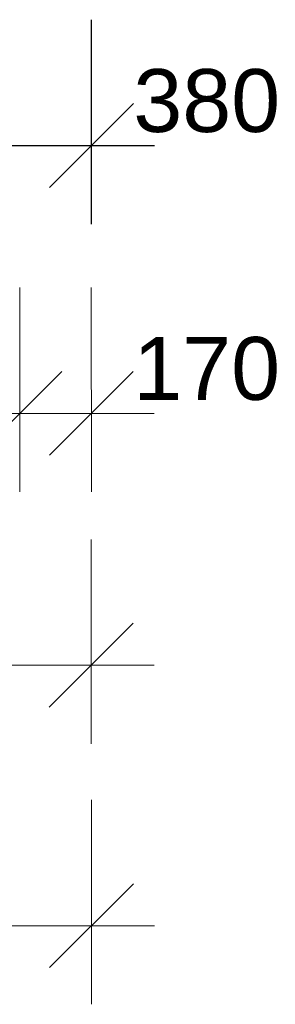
# Model space of a CAD drawing. Header units: millimetres. Extents: x -24674 to 2959, y -2688 to 20653.
# Tile 70 of 161: x -492 to 116, y -2624 to -275. Entities that reach past the tile are written whole.
import ezdxf

# ---------------------------------------------------------------- set-up
doc = ezdxf.new("R2010")
doc.units = ezdxf.units.MM
doc.header["$MEASUREMENT"] = 0
doc.layers.add('9._POHLED ZÁPADNÍ_1_Kóty - SP', color=7, linetype='Continuous')
doc.layers.add('9._POHLED ZÁPADNÍ_1_Nové_Kóty - SP', color=7, linetype='Continuous')
doc.styles.add('GENEROVANÝ_STYL_2', font='txt')

msp = doc.modelspace()

# ---------------------------------------------------------------- linework, layer by layer
at = {"layer": '9._POHLED ZÁPADNÍ_1_Kóty - SP', "color": 154, "linetype": 'Continuous', "lineweight": 13}
for p, q in [((-491.7, -1401.5), (-491.8, -914)), ((-321.7, -1401.5), (-321.8, -914)), ((-591.7, -1314), (-391.8, -1114)), ((-221.8, -1114), (-421.7, -1314)), ((-641.6, -1214), (-491.8, -1214)), ((-491.8, -1214), (-321.8, -1214)), ((-321.8, -1214), (-171.8, -1214)), ((-321.8, -2002.2), (-321.8, -1514.7)), ((-421.8, -1914.7), (-221.8, -1714.7)), ((-15990.5, -1816.1), (-321.8, -1814.7)), ((-321.8, -1814.7), (-171.8, -1814.6)), ((-321.6, -2623.6), (-321.7, -2136.1)), ((-421.6, -2536.1), (-221.7, -2336.1)), ((-15843.7, -2437.5), (-321.6, -2436.1)), ((-321.6, -2436.1), (-171.6, -2436.1))]:
    msp.add_line(p, q, dxfattribs=at)
at = {"layer": '9._POHLED ZÁPADNÍ_1_Nové_Kóty - SP', "color": 1, "linetype": 'Continuous', "lineweight": 25}
for p, q in [((-321.7, -762.5), (-321.7, -275)), ((-421.7, -675), (-221.7, -475)), ((-701.9, -575), (-321.7, -575)), ((-321.7, -575), (-171.7, -575))]:
    msp.add_line(p, q, dxfattribs=at)

# ---------------------------------------------------------------- texts
at = {"layer": '9._POHLED ZÁPADNÍ_1_Kóty - SP', "color": 1, "linetype": 'Continuous', "lineweight": 25, "insert": (-221.7, -545), "char_height": 150, "width": 341.487, "attachment_point": 7, "style": 'GENEROVANÝ_STYL_2'}
msp.add_mtext('\\A1;{\\pql;\\fArial|b0|i0|c0|p38;380}', dxfattribs=at)
at = {"layer": '9._POHLED ZÁPADNÍ_1_Kóty - SP', "color": 154, "linetype": 'Continuous', "lineweight": 13, "insert": (-221.8, -1184), "char_height": 150, "width": 341.487, "attachment_point": 7, "rotation": 0.0052, "style": 'GENEROVANÝ_STYL_2'}
msp.add_mtext('\\A1;{\\pql;\\fArial|b0|i0|c0|p38;170}', dxfattribs=at)

doc.saveas('drawing.dxf')
